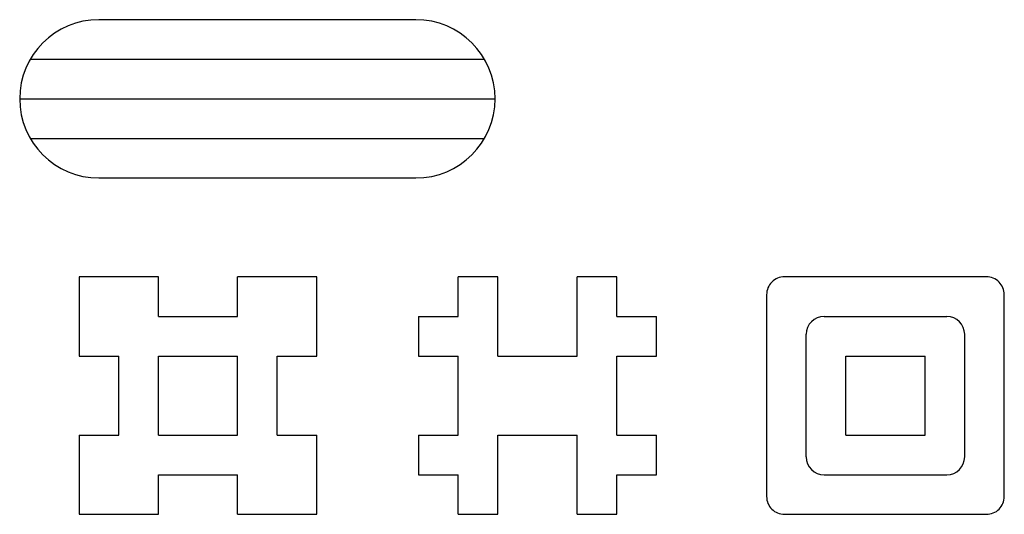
# Model space of a CAD drawing. Header units: millimetres. Extents: x -100 to 2385, y 50 to 1300.
import ezdxf

# ---------------------------------------------------------------- set-up
doc = ezdxf.new("R2010")
doc.units = ezdxf.units.MM

msp = doc.modelspace()

# ---------------------------------------------------------------- linework, layer by layer
for p, q in [((-73.2, 1200), (1073.2, 1200)), ((-100, 1100), (1100, 1100)), ((-73.2, 1000), (1073.2, 1000)), ((250, 550), (250, 650)), ((450, 550), (450, 650)), ((1007.1, 550), (1007.1, 650)), ((1107.1, 450), (1107.1, 650)), ((1307.1, 450), (1307.1, 650)), ((1407.1, 550), (1407.1, 650)), ((250, 550), (450, 550)), ((907.1, 550), (1007.1, 550)), ((1407.1, 550), (1507.1, 550)), ((1930.4, 550), (2240.4, 550)), ((1885.4, 195), (1885.4, 505)), ((2285.4, 195), (2285.4, 505)), ((50, 450), (150, 450)), ((150, 250), (150, 450)), ((250, 250), (250, 450)), ((250, 450), (450, 450)), ((450, 250), (450, 450)), ((550, 250), (550, 450)), ((550, 450), (650, 450)), ((907.1, 450), (1007.1, 450)), ((1007.1, 250), (1007.1, 450)), ((1107.1, 450), (1307.1, 450)), ((1407.1, 250), (1407.1, 450)), ((1407.1, 450), (1507.1, 450)), ((1985.4, 250), (1985.4, 450)), ((1985.4, 450), (2185.4, 450)), ((2185.4, 250), (2185.4, 450)), ((50, 250), (150, 250)), ((250, 250), (450, 250)), ((550, 250), (650, 250)), ((907.1, 250), (1007.1, 250)), ((1107.1, 50), (1107.1, 250)), ((1107.1, 250), (1307.1, 250)), ((1307.1, 50), (1307.1, 250)), ((1407.1, 250), (1507.1, 250)), ((1985.4, 250), (2185.4, 250)), ((250, 50), (250, 150)), ((250, 150), (450, 150)), ((450, 50), (450, 150)), ((907.1, 150), (1007.1, 150)), ((1007.1, 50), (1007.1, 150)), ((1407.1, 50), (1407.1, 150)), ((1407.1, 150), (1507.1, 150)), ((1930.4, 150), (2240.4, 150))]:
    msp.add_line(p, q)
for points in [[(900, 1300), (100, 1300)], [(100, 900), (900, 900)], [(250, 650), (50, 650), (50, 450)], [(650, 450), (650, 650), (450, 650)], [(1107.1, 650), (1007.1, 650)], [(1407.1, 650), (1307.1, 650)], [(907.1, 550), (907.1, 450)], [(1507.1, 450), (1507.1, 550)], [(50, 250), (50, 50), (250, 50)], [(450, 50), (650, 50), (650, 250)], [(907.1, 250), (907.1, 150)], [(1507.1, 150), (1507.1, 250)], [(1007.1, 50), (1107.1, 50)], [(1307.1, 50), (1407.1, 50)]]:
    msp.add_lwpolyline(points)
msp.add_lwpolyline([(1830.4, 50), (2340.4, 50, 0.414214), (2385.4, 95), (2385.4, 605, 0.414214), (2340.4, 650), (1830.4, 650, 0.414214), (1785.4, 605), (1785.4, 95, 0.414214)], format="xyb", close=True)
for centre, radius, start, end in [((100, 1100), 200, 90, 270), ((900, 1100), 200, 270, 90), ((1930.4, 505), 45, 90, 180), ((2240.4, 505), 45, 0, 90), ((1930.4, 195), 45, 180, 270), ((2240.4, 195), 45, 270, 0)]:
    msp.add_arc(centre, radius, start, end)

doc.saveas('drawing.dxf')
